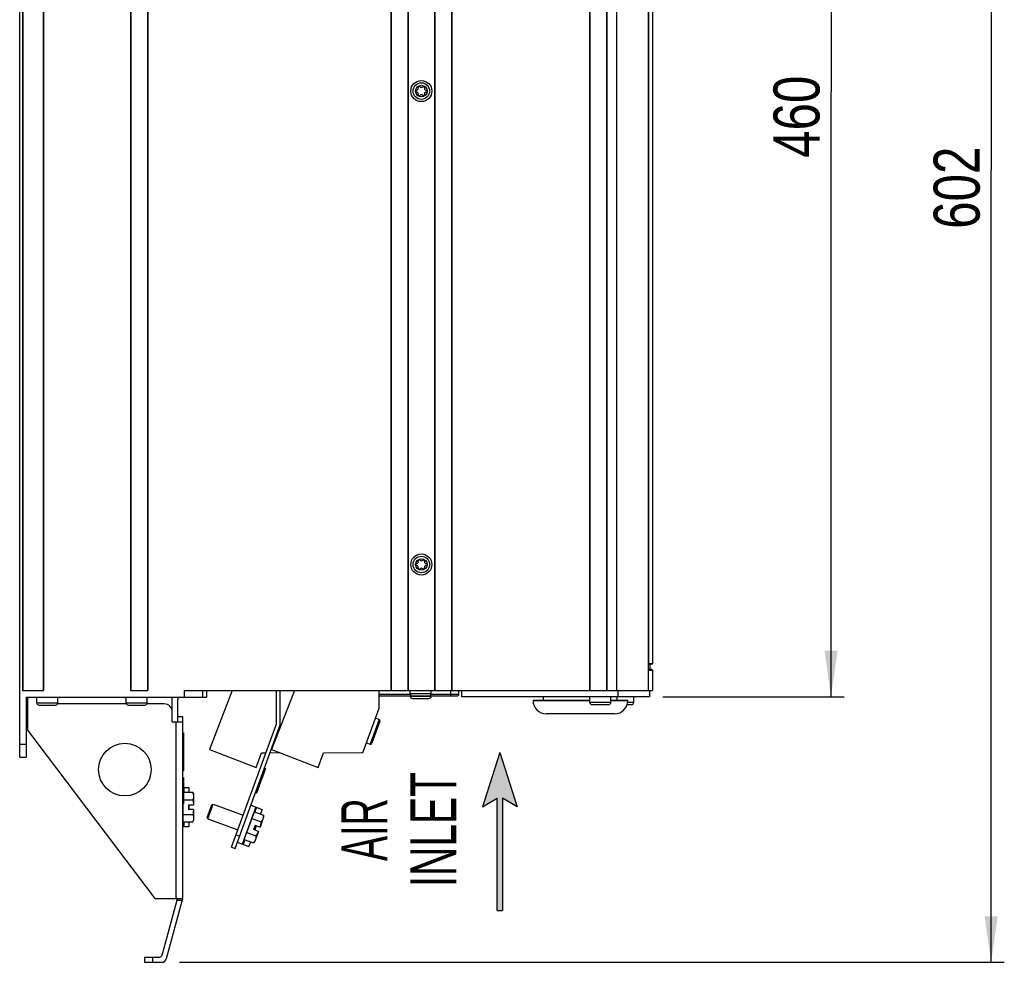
# Model space of a CAD drawing. Extents: x 0 to 594, y 0 to 420.
# Tile 16 of 51: x 200 to 274, y 153 to 225. Entities that reach past the tile are written whole.
import ezdxf
from ezdxf.enums import TextEntityAlignment as Align

# ---------------------------------------------------------------- set-up
doc = ezdxf.new("R2010")
doc.units = 0
doc.header["$LTSCALE"] = 32.67
doc.layers.get('0').update_dxf_attribs({"linetype": 'CONTINUOUS'})
doc.styles.get("Standard").update_dxf_attribs({"font": 'txt', "width": 0.8})
doc.styles.add('TEXTSTYLE_1', font='txt', dxfattribs={"width": 0.8})
doc.dimstyles.get("Standard").update_dxf_attribs({"dimtxt": 2.5, "dimasz": 2.5, "dimexe": 1.25, "dimexo": 0.625, "dimtad": 1, "dimcen": 2.5, "dimazin": 3, "dimtfac": 1, "dimtmove": 0, "dimatfit": 3})

# ---------------------------------------------------------------- blocks, each defined once
blk = doc.blocks.new('_FILLED')
at = {"color": 0, "linetype": 'BYBLOCK'}
blk.add_solid([(0, 0), (-1, 0.143), (-1, -0.143)], dxfattribs=at)
blk = doc.blocks.new('*D10')
at = {"color": 2, "linetype": 'CONTINUOUS'}
for p, q in [((236.394, 273.841), (245.941, 273.841)), ((249.837, 273.841), (274.466, 273.841)), ((273.466, 273.841), (273.466, 213.592)), ((273.466, 153.343), (273.466, 213.592)), ((211.719, 153.343), (274.466, 153.343))]:
    blk.add_line(p, q, dxfattribs=at)
at = {"color": 2, "linetype": 'CONTINUOUS', "xscale": 3.5, "yscale": 3.5, "zscale": 3.5}
for p, rotation in [((273.466, 273.841), 90), ((273.466, 153.343), 270)]:
    blk.add_blockref('_FILLED', p, dxfattribs=dict(at, rotation=rotation))
at = {"color": 5, "linetype": 'CONTINUOUS', "width": 0.8}
blk.add_text('602', height=3.5, rotation=90, dxfattribs=at).set_placement((272.591, 209.119))
blk = doc.blocks.new('*D12')
at = {"color": 2, "linetype": 'CONTINUOUS'}
for p, q in [((247.607, 265.543), (262.285, 265.543)), ((261.285, 265.543), (261.285, 219.543)), ((261.285, 173.543), (261.285, 219.543)), ((248.493, 173.543), (262.285, 173.543))]:
    blk.add_line(p, q, dxfattribs=at)
at = {"color": 2, "linetype": 'CONTINUOUS', "xscale": 3.5, "yscale": 3.5, "zscale": 3.5}
for p, rotation in [((261.285, 265.543), 90), ((261.285, 173.543), 270)]:
    blk.add_blockref('_FILLED', p, dxfattribs=dict(at, rotation=rotation))
at = {"color": 5, "linetype": 'CONTINUOUS', "width": 0.8}
blk.add_text('460', height=3.5, rotation=90, dxfattribs=at).set_placement((260.41, 214.52))
blk = doc.blocks.new('ARROW_BL3', base_point=(236.093, 163.287))
at = {"color": 7, "linetype": 'CONTINUOUS'}
for p, q in [((236.093, 169.287), (234.777, 165.16)), ((236.093, 169.287), (237.409, 165.16)), ((234.777, 165.16), (235.893, 165.825)), ((235.893, 157.287), (235.893, 165.825)), ((236.292, 165.825), (236.292, 157.287)), ((237.409, 165.16), (236.292, 165.825)), ((235.893, 157.287), (236.292, 157.287))]:
    blk.add_line(p, q, dxfattribs=at)
for points in [[(234.777, 165.16), (236.093, 169.287), (235.893, 165.825)], [(235.893, 165.825), (236.093, 169.287), (236.292, 165.825)], [(236.093, 169.287), (237.409, 165.16), (236.292, 165.825)], [(235.893, 157.287), (235.893, 165.825), (236.292, 165.825)], [(236.292, 165.825), (236.292, 157.287), (235.893, 157.287)]]:
    blk.add_solid(points, dxfattribs=at)

msp = doc.modelspace()

# ---------------------------------------------------------------- linework, layer by layer
at = {"color": 7, "linetype": 'CONTINUOUS'}
for p, q in [((199.576, 168.943), (199.576, 272.543)), ((199.796, 264.343), (199.796, 174.003)), ((199.824, 264.343), (199.824, 174.003)), ((201.367, 264.343), (201.367, 174.003)), ((201.396, 264.343), (201.396, 174.003)), ((207.996, 264.343), (207.996, 174.003)), ((208.024, 264.343), (208.024, 174.003)), ((209.287, 264.343), (209.287, 174.003)), ((209.316, 264.343), (209.316, 174.003)), ((227.796, 264.343), (227.796, 174.003)), ((227.824, 264.343), (227.824, 174.003)), ((229.087, 264.343), (229.087, 174.003)), ((229.116, 264.343), (229.116, 174.003)), ((231.116, 264.343), (231.116, 174.003)), ((231.144, 264.343), (231.144, 174.003)), ((232.407, 264.343), (232.407, 174.003)), ((232.436, 264.343), (232.436, 174.003)), ((242.916, 264.343), (242.916, 174.003)), ((242.944, 264.343), (242.944, 174.003)), ((244.207, 264.343), (244.207, 174.003)), ((244.236, 264.343), (244.236, 174.003)), ((244.976, 264.343), (244.976, 174.003)), ((247.376, 264.343), (247.376, 174.003)), ((247.407, 238.143), (247.407, 176.053)), ((247.706, 229.627), (247.706, 176.053)), ((247.656, 176.003), (247.376, 176.003)), ((247.407, 176.053), (247.706, 176.053)), ((247.506, 176.003), (247.506, 175.603)), ((247.656, 175.603), (247.376, 175.603)), ((247.376, 175.553), (247.706, 175.553)), ((247.706, 175.553), (247.706, 174.003)), ((199.796, 174.003), (201.396, 174.003)), ((207.996, 174.003), (209.316, 174.003)), ((212.076, 174.003), (247.706, 174.003)), ((212.076, 174.003), (212.076, 173.503)), ((213.476, 174.003), (213.476, 173.503)), ((213.776, 174.003), (213.776, 173.503)), ((215.743, 174.003), (214.008, 169.528)), ((220.475, 174.003), (218.74, 169.528)), ((219.076, 174.003), (219.076, 171.4)), ((219.376, 171.4), (219.376, 174.003)), ((226.908, 172.674), (226.908, 174.003)), ((229.276, 173.773), (229.276, 174.003)), ((229.276, 173.773), (230.876, 173.773)), ((230.876, 173.773), (230.876, 174.003)), ((232.376, 173.603), (232.376, 174.003)), ((232.976, 173.703), (232.976, 174.003)), ((233.176, 174.003), (233.176, 173.543)), ((245.076, 174.003), (245.076, 173.543)), ((247.476, 174.003), (247.476, 173.543)), ((200.076, 173.503), (213.776, 173.503)), ((200.076, 173.503), (200.076, 168.943)), ((200.876, 173.488), (200.176, 173.488)), ((200.176, 173.488), (200.176, 170.996)), ((200.876, 173.073), (200.876, 173.503)), ((200.876, 173.073), (202.476, 173.073)), ((202.476, 173.073), (202.476, 173.503)), ((207.676, 173.073), (207.676, 173.503)), ((207.676, 173.073), (209.276, 173.073)), ((209.276, 173.073), (209.276, 173.503)), ((211.176, 171.634), (211.176, 173.503)), ((211.576, 173.303), (211.576, 171.634)), ((229.291, 173.703), (226.908, 173.703)), ((226.908, 173.603), (232.876, 173.603)), ((229.276, 173.573), (229.276, 173.603)), ((229.276, 173.573), (230.876, 173.573)), ((229.446, 173.403), (230.706, 173.403)), ((232.976, 173.703), (230.86, 173.703)), ((230.876, 173.573), (230.876, 173.603)), ((247.476, 173.543), (233.176, 173.543)), ((238.621, 173.243), (242.94, 173.243)), ((238.621, 173.241), (238.621, 173.243)), ((242.94, 173.241), (238.621, 173.241)), ((239.421, 173.243), (239.421, 173.543)), ((242.94, 173.113), (242.94, 173.543)), ((242.94, 173.113), (244.54, 173.113)), ((244.54, 173.113), (244.54, 173.543)), ((244.54, 173.243), (245.821, 173.243)), ((245.821, 173.241), (244.54, 173.241)), ((245.021, 173.243), (245.021, 173.543)), ((245.812, 173.113), (246.276, 173.113)), ((245.821, 173.241), (245.821, 173.243)), ((246.276, 173.113), (246.276, 173.543)), ((201.046, 172.903), (202.306, 172.903)), ((207.695, 172.996), (202.456, 172.996)), ((207.846, 172.903), (209.106, 172.903)), ((210.576, 172.996), (209.256, 172.996)), ((225.7, 169.356), (226.908, 172.674)), ((243.11, 172.943), (244.37, 172.943)), ((245.775, 172.943), (246.106, 172.943)), ((211.176, 171.634), (211.976, 171.634)), ((211.476, 158.203), (211.476, 171.634)), ((211.976, 172.003), (211.576, 172.003)), ((211.976, 158.203), (211.976, 172.003)), ((226.916, 171.819), (226.232, 169.94)), ((226.976, 171.691), (226.36, 170)), ((226.634, 171.922), (226.916, 171.819)), ((244.823, 172.243), (239.619, 172.243)), ((200.176, 170.996), (209.847, 158.203)), ((211.976, 170.8), (212.026, 170.8)), ((212.026, 170.8), (212.026, 167.9)), ((215.69, 162.1), (219.076, 171.4)), ((215.955, 162.003), (219.376, 171.4)), ((225.95, 170.043), (226.232, 169.94)), ((199.576, 169.943), (200.076, 169.943)), ((214.008, 169.528), (217.551, 168.154)), ((217.551, 168.154), (217.961, 169.282)), ((217.961, 169.282), (218.305, 169.283)), ((218.605, 169.284), (219.364, 169.286)), ((218.74, 169.528), (222.283, 168.154)), ((222.283, 168.154), (222.694, 169.282)), ((222.694, 169.282), (225.607, 169.291)), ((199.576, 168.943), (200.076, 168.943)), ((211.976, 168.9), (212.026, 168.9)), ((211.976, 168.879), (212.026, 168.879)), ((211.976, 168.815), (212.026, 168.815)), ((211.976, 168.73), (212.026, 168.73)), ((211.976, 168.624), (212.026, 168.624)), ((211.976, 168.539), (212.026, 168.539)), ((211.976, 168.432), (212.026, 168.432)), ((211.976, 168.347), (212.026, 168.347)), ((211.976, 168.283), (212.026, 168.283)), ((211.976, 168.262), (212.026, 168.262)), ((211.976, 168.198), (212.026, 168.198)), ((211.976, 168.134), (212.026, 168.134)), ((211.976, 168.071), (212.026, 168.071)), ((211.976, 167.985), (212.026, 167.985)), ((211.976, 167.922), (212.026, 167.922)), ((211.976, 167.9), (212.026, 167.9)), ((218.272, 168.077), (217.588, 166.198)), ((218.178, 168.111), (218.272, 168.077)), ((211.976, 167.4), (212.026, 167.4)), ((212.026, 167.4), (212.026, 165.4)), ((212.026, 166.643), (212.449, 166.643)), ((212.026, 166.273), (212.746, 166.273)), ((212.054, 166.643), (212.054, 166.273)), ((212.449, 166.643), (212.449, 166.273)), ((212.806, 166.108), (212.746, 166.273)), ((212.026, 165.708), (212.746, 165.708)), ((212.806, 166.108), (212.806, 165.323)), ((217.494, 166.232), (217.588, 166.198)), ((211.976, 165.4), (212.026, 165.4)), ((212.006, 164.014), (212.006, 165.4)), ((212.406, 165.323), (212.806, 165.323)), ((212.406, 165.323), (212.406, 164.963)), ((212.806, 164.963), (212.406, 164.963)), ((212.449, 165.323), (212.449, 164.963)), ((212.806, 164.963), (212.806, 164.179)), ((213.83, 164.352), (214.186, 165.329)), ((213.878, 164.249), (214.289, 165.377)), ((214.186, 165.329), (214.289, 165.377)), ((214.289, 165.377), (216.58, 164.543)), ((217.528, 165.155), (216.502, 162.336)), ((216.657, 162.674), (217.43, 164.797)), ((217.152, 165.292), (218.025, 164.975)), ((217.43, 164.797), (218.125, 164.544)), ((217.599, 165.13), (217.472, 164.781)), ((218.025, 164.975), (217.898, 164.626)), ((212.006, 164.255), (211.976, 164.275)), ((212.006, 164.579), (212.746, 164.579)), ((212.006, 164.014), (212.746, 164.014)), ((212.054, 164.014), (212.054, 163.643)), ((212.449, 164.014), (212.449, 163.643)), ((212.806, 164.179), (212.746, 164.014)), ((213.83, 164.352), (213.878, 164.249)), ((213.878, 164.249), (216.169, 163.415)), ((217.237, 164.266), (217.932, 164.013)), ((217.347, 164.57), (217.312, 164.562)), ((218.125, 164.368), (217.857, 163.631)), ((218.117, 164.412), (218.106, 164.35)), ((218.125, 164.368), (218.125, 164.544)), ((212.449, 163.643), (211.976, 163.643)), ((217.481, 163.768), (217.358, 163.43)), ((217.734, 163.293), (217.358, 163.43)), ((217.573, 163.734), (217.45, 163.396)), ((217.734, 163.293), (217.465, 162.556)), ((217.481, 163.768), (217.857, 163.631)), ((216.032, 163.039), (216.297, 162.943)), ((216.699, 162.659), (216.573, 162.311)), ((216.657, 162.674), (217.353, 162.421)), ((216.74, 162.901), (216.718, 162.93)), ((216.85, 163.205), (217.546, 162.952)), ((217.465, 162.556), (217.353, 162.421)), ((215.69, 162.1), (215.955, 162.003)), ((216.126, 162.473), (216.999, 162.156)), ((217.126, 162.504), (216.999, 162.156)), ((209.847, 158.203), (211.976, 158.203)), ((210.42, 153.892), (211.566, 158.166)), ((210.753, 153.64), (211.976, 158.203)), ((211.93, 158.034), (211.53, 158.034)), ((209.073, 153.743), (210.227, 153.743)), ((209.073, 153.743), (209.073, 153.343)), ((209.673, 153.743), (209.673, 153.343)), ((209.073, 153.343), (210.366, 153.343))]:
    msp.add_line(p, q, dxfattribs=at)
for points in [[(247.376, 176.009), (247.382, 176.012), (247.389, 176.017), (247.394, 176.023), (247.398, 176.028), (247.402, 176.035), (247.405, 176.041), (247.406, 176.047), (247.407, 176.053)], [(212.746, 166.273), (212.767, 166.208), (212.783, 166.146)], [(212.783, 166.146), (212.794, 166.084), (212.8, 166.021), (212.8, 165.959), (212.794, 165.897), (212.783, 165.835), (212.767, 165.772), (212.746, 165.708)], [(212.746, 165.708), (212.762, 165.609), (212.776, 165.513), (212.787, 165.418), (212.795, 165.323)], [(212.795, 164.963), (212.787, 164.869), (212.776, 164.774), (212.762, 164.677), (212.746, 164.579)], [(212.746, 164.579), (212.767, 164.514), (212.783, 164.452), (212.794, 164.39), (212.8, 164.328), (212.8, 164.265), (212.794, 164.203), (212.783, 164.141), (212.767, 164.078), (212.746, 164.014)], [(217.932, 164.013), (217.914, 163.915), (217.894, 163.82), (217.872, 163.727), (217.847, 163.635)], [(218.106, 164.35), (218.09, 164.289), (218.069, 164.231), (218.042, 164.174), (218.011, 164.12), (217.974, 164.066), (217.932, 164.013)], [(218.125, 164.544), (218.123, 164.476), (218.117, 164.412)], [(217.723, 163.297), (217.684, 163.21), (217.641, 163.125), (217.595, 163.039), (217.546, 162.952)], [(217.463, 162.582), (217.431, 162.528), (217.395, 162.475), (217.353, 162.421)], [(217.546, 162.952), (217.544, 162.884), (217.538, 162.82), (217.527, 162.758), (217.511, 162.697), (217.49, 162.639), (217.463, 162.582)], [(211.566, 158.166), (211.563, 158.177), (211.56, 158.186), (211.556, 158.193), (211.551, 158.199), (211.545, 158.202), (211.537, 158.203)]]:
    msp.add_lwpolyline(points, dxfattribs=at)
for centre, radius in [((230.126, 219.593), 0.8), ((230.126, 219.593), 0.63), ((230.126, 219.593), 0.44), ((230.126, 183.593), 0.8), ((230.126, 183.593), 0.63), ((230.126, 183.593), 0.44), ((207.576, 167.996), 2)]:
    msp.add_circle(centre, radius, dxfattribs=at)
for centre, radius, start, end in [((229.81, 219.593), 0.079, 103.63362, 256.36638), ((229.758, 219.805), 0.139, 283.63362, 16.36638), ((229.758, 219.381), 0.139, 343.63362, 76.36638), ((229.968, 219.867), 0.079, 43.63362, 196.36638), ((230.126, 220.018), 0.139, 223.63362, 316.36638), ((230.284, 219.867), 0.079, 343.63362, 136.36638), ((230.493, 219.805), 0.139, 163.63362, 256.36638), ((230.493, 219.381), 0.139, 103.63362, 196.36638), ((230.442, 219.593), 0.079, 283.63362, 76.36638), ((229.968, 219.32), 0.079, 163.63362, 316.36638), ((230.126, 219.169), 0.139, 43.63362, 136.36638), ((230.284, 219.32), 0.079, 223.63362, 16.36638), ((229.81, 183.593), 0.079, 103.63362, 256.36638), ((229.758, 183.805), 0.139, 283.63362, 16.36638), ((229.758, 183.381), 0.139, 343.63362, 76.36638), ((229.968, 183.867), 0.079, 43.63362, 196.36638), ((230.126, 184.018), 0.139, 223.63362, 316.36638), ((230.284, 183.867), 0.079, 343.63362, 136.36638), ((230.493, 183.805), 0.139, 163.63362, 256.36638), ((230.493, 183.381), 0.139, 103.63362, 196.36638), ((230.442, 183.593), 0.079, 283.63362, 76.36638), ((229.968, 183.32), 0.079, 163.63362, 316.36638), ((230.126, 183.169), 0.139, 43.63362, 136.36638), ((230.284, 183.32), 0.079, 223.63362, 16.36638), ((247.656, 176.053), 0.05, 270, 360), ((247.656, 175.553), 0.05, 0, 90), ((229.446, 173.773), 0.17, 180, 270), ((230.706, 173.773), 0.17, 270, 360), ((201.046, 173.073), 0.17, 180, 270), ((202.306, 173.073), 0.17, 270, 360), ((207.846, 173.073), 0.17, 180, 270), ((209.106, 173.073), 0.17, 270, 360), ((211.776, 173.303), 0.2, 90, 180), ((229.446, 173.573), 0.17, 180, 270), ((230.706, 173.573), 0.17, 270, 360), ((232.876, 173.703), 0.1, 270, 360), ((239.619, 173.241), 0.998, 180, 270), ((243.11, 173.113), 0.17, 180, 270), ((244.37, 173.113), 0.17, 270, 360), ((244.823, 173.241), 0.998, 270, 360), ((246.106, 173.113), 0.17, 270, 360), ((210.576, 172.396), 0.6, 0, 90), ((226.882, 171.725), 0.1, 340, 70), ((225.606, 169.391), 0.1, 270.17, 340), ((226.266, 170.034), 0.1, 250, 340), ((210.227, 153.943), 0.2, 270, 345), ((210.366, 153.743), 0.4, 270, 345)]:
    msp.add_arc(centre, radius, start, end, dxfattribs=at)

# ---------------------------------------------------------------- block references
at = {"color": 2, "linetype": 'CONTINUOUS'}
msp.add_blockref('ARROW_BL3', (236.093, 163.287), dxfattribs=at)

# ---------------------------------------------------------------- texts
at = {"color": 5, "linetype": 'CONTINUOUS', "style": 'TEXTSTYLE_1'}
for s, width, p in [('INLET', 0.66, (232.78, 163.431)), ('AIR', 0.611111, (227.53, 163.431))]:
    msp.add_text(s, height=3.5, rotation=90, dxfattribs=dict(at, width=width)).set_placement(p, align=Align.CENTER)

# ---------------------------------------------------------------- dimensions: what is measured, and where the dimension line sits
at = {"color": 2, "linetype": 'CONTINUOUS'}
for base, p1, p2, angle, picture, middle in [((273.466, 273.841), (211.719, 153.343), (236.394, 273.841), 90, '*D10', (270.841, 213.319)), ((261.285, 173.543), (247.607, 265.543), (248.493, 173.543), 270, '*D12', (258.66, 218.72))]:
    dim = msp.add_linear_dim(base=base, p1=p1, p2=p2, angle=angle, dimstyle='Standard', dxfattribs=at)
    dim.commit()
    dim.dimension.update_dxf_attribs({"geometry": picture, "text_midpoint": middle, "dimtype": 128})

doc.saveas('drawing.dxf')
